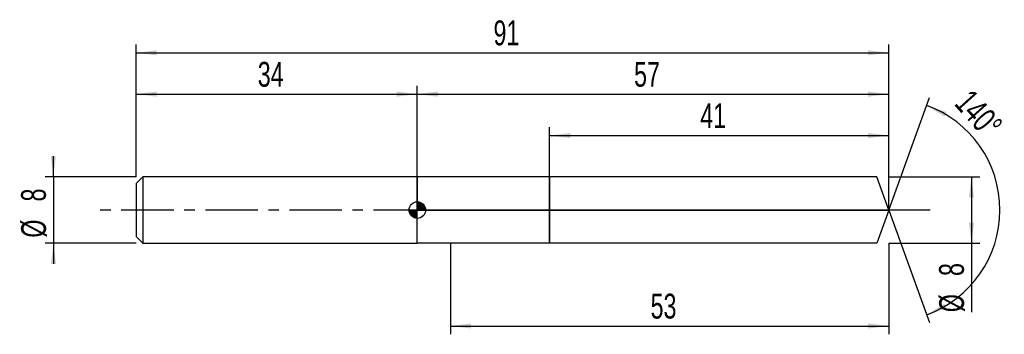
# Model space of a CAD drawing. Extents: x -14 to 105, y -15 to 23.
import ezdxf
from ezdxf.enums import TextEntityAlignment as Align

# ---------------------------------------------------------------- set-up
doc = ezdxf.new("R2010")
doc.units = 0
doc.linetypes.add('CENTER', pattern=[10.16, 6.35, -1.27, 1.27, -1.27])
doc.layers.get('0').update_dxf_attribs({"linetype": 'CONTINUOUS'})
for name, color, linetype in [('1', 4, 'CONTINUOUS'), ('2', 7, 'CONTINUOUS'), ('4', 2, 'CENTER'), ('CUT', 1, 'CONTINUOUS'), ('NOCUT', 7, 'CONTINUOUS'), ('SK1', 4, 'CONTINUOUS'), ('SK2', 7, 'CONTINUOUS'), ('SK4', 2, 'CENTER')]:
    doc.layers.add(name, color=color, linetype=linetype)
doc.dimstyles.new('SLDDIMSTYLE0', dxfattribs={"dimtxt": 3, "dimasz": 2.5, "dimexe": 0, "dimexo": 0.0625, "dimgap": 0.75, "dimtad": 1, "dimrnd": 1e-09, "dimzin": 12, "dimsah": 1, "dimcen": 0.09, "dimazin": 3, "dimtfac": 1, "dimtofl": 0, "dimtmove": 0, "dimatfit": 3})
doc.dimstyles.new('SLDDIMSTYLE1', dxfattribs={"dimtxt": 3, "dimasz": 2.5, "dimexe": 0, "dimexo": 0.0625, "dimgap": 0.75, "dimtad": 1, "dimzin": 12, "dimsah": 1, "dimcen": 0.09, "dimazin": 3, "dimtfac": 1, "dimtofl": 0, "dimtmove": 0, "dimatfit": 3})
doc.dimstyles.new('SLDDIMSTYLE2', dxfattribs={"dimtxt": 3, "dimasz": 2.5, "dimexe": 0, "dimexo": 0.0625, "dimgap": 0.75, "dimtad": 1, "dimrnd": 1e-09, "dimzin": 12, "dimsah": 1, "dimcen": 0.09, "dimazin": 3, "dimtfac": 1, "dimtmove": 0, "dimatfit": 3})

# ---------------------------------------------------------------- blocks, each defined once
blk = doc.blocks.new('_D')
at = {"layer": '2'}
for p, q in [((38, -4), (38, -15)), ((91, -4), (91, -15)), ((38, -14), (91, -14))]:
    blk.add_line(p, q, dxfattribs=at)
for points in [[(38, -14), (40.5, -14.31), (40.5, -13.69)], [(91, -14), (88.5, -13.69), (88.5, -14.31)]]:
    blk.add_solid(points, dxfattribs=at)
at = {"layer": '2', "width": 0.7}
blk.add_text('53', height=3, dxfattribs=at).set_placement((62.21, -14), align=Align.BOTTOM_LEFT)
blk = doc.blocks.new('_D_1')
at = {"layer": '2'}
for p, q in [((91, 4), (102, 4)), ((101, 4), (101, -4)), ((91, -4), (102, -4)), ((101, -4), (101, -12.33))]:
    blk.add_line(p, q, dxfattribs=at)
for points in [[(101, 4), (100.69, 1.5), (101.31, 1.5)], [(101, -4), (101.31, -1.5), (100.69, -1.5)]]:
    blk.add_solid(points, dxfattribs=at)
at = {"layer": '2', "width": 0.7}
for s, p in [('8', (100.99, -7.96)), ('%%c', (101, -12.33))]:
    blk.add_text(s, height=3, rotation=90, dxfattribs=at).set_placement(p, align=Align.BOTTOM_LEFT)
blk = doc.blocks.new('_D_2')
at = {"layer": '2'}
for p, q in [((50, 4), (50, 10)), ((91, 4), (91, 10)), ((50, 9), (91, 9))]:
    blk.add_line(p, q, dxfattribs=at)
for points in [[(50, 9), (52.5, 8.69), (52.5, 9.31)], [(91, 9), (88.5, 9.31), (88.5, 8.69)]]:
    blk.add_solid(points, dxfattribs=at)
at = {"layer": '2', "width": 0.7}
blk.add_text('41', height=3, dxfattribs=at).set_placement((68.21, 9), align=Align.BOTTOM_LEFT)
blk = doc.blocks.new('_D_3')
at = {"layer": '2'}
for q in [(95.94, 13.58), (95.94, -13.58)]:
    blk.add_line((91, 0), q, dxfattribs=at)
blk.add_arc((91, 0), 13.45, 289.9889, 70.0111, dxfattribs=at)
for points in [[(95.6, 12.64), (97.73, 11.3), (97.99, 11.86)], [(95.6, -12.64), (97.99, -11.86), (97.73, -11.3)]]:
    blk.add_solid(points, dxfattribs=at)
at = {"layer": '2', "width": 0.7}
blk.add_text('140°', height=3, rotation=-48.0128, dxfattribs=at).set_placement((98.15, 12.17), align=Align.BOTTOM_LEFT)
blk = doc.blocks.new('_D_4')
at = {"layer": 'SK2'}
for p, q in [((0, 4), (0, 20)), ((91, 4), (91, 20)), ((0, 19), (91, 19))]:
    blk.add_line(p, q, dxfattribs=at)
for points in [[(0, 19), (2.5, 18.69), (2.5, 19.31)], [(91, 19), (88.5, 19.31), (88.5, 18.69)]]:
    blk.add_solid(points, dxfattribs=at)
at = {"layer": 'SK2', "width": 0.7}
blk.add_text('91', height=3, dxfattribs=at).set_placement((43.21, 19), align=Align.BOTTOM_LEFT)
blk = doc.blocks.new('_D_5')
at = {"layer": 'SK2'}
for p, q in [((0, 4), (0, 15)), ((34, 4), (34, 15)), ((0, 14), (34, 14))]:
    blk.add_line(p, q, dxfattribs=at)
for points in [[(0, 14), (2.5, 13.69), (2.5, 14.31)], [(34, 14), (31.5, 14.31), (31.5, 13.69)]]:
    blk.add_solid(points, dxfattribs=at)
at = {"layer": 'SK2', "width": 0.7}
blk.add_text('34', height=3, dxfattribs=at).set_placement((14.71, 14), align=Align.BOTTOM_LEFT)
blk = doc.blocks.new('_D_6')
at = {"layer": 'SK2'}
for p, q in [((34, 0), (34, 15)), ((91, 0), (91, 15)), ((34, 14), (91, 14))]:
    blk.add_line(p, q, dxfattribs=at)
for points in [[(34, 14), (36.5, 13.69), (36.5, 14.31)], [(91, 14), (88.5, 14.31), (88.5, 13.69)]]:
    blk.add_solid(points, dxfattribs=at)
at = {"layer": 'SK2', "width": 0.7}
blk.add_text('57', height=3, dxfattribs=at).set_placement((60.21, 14), align=Align.BOTTOM_LEFT)
blk = doc.blocks.new('_D_7')
at = {"layer": 'SK2'}
for p, q in [((-10, 4), (-10, 6.5)), ((0, 4), (-11, 4)), ((-10, 4), (-10, -4)), ((0, -4), (-11, -4)), ((-10, -4), (-10, -6.5))]:
    blk.add_line(p, q, dxfattribs=at)
for points in [[(-10, 4), (-9.69, 6.5), (-10.31, 6.5)], [(-10, -4), (-10.31, -6.5), (-9.69, -6.5)]]:
    blk.add_solid(points, dxfattribs=at)
at = {"layer": 'SK2', "width": 0.7}
for s, p in [('8', (-10.01, 1.04)), ('%%c', (-10, -3.33))]:
    blk.add_text(s, height=3, rotation=90, dxfattribs=at).set_placement(p, align=Align.BOTTOM_LEFT)
blk = doc.blocks.new('*U10')
at = {"color": 0, "linetype": 'CONTINUOUS'}
for points in [[(0, 0), (0, 1), (0.2, 0)], [(0.2, 0), (0, 1), (0.2, 0.98)], [(0.2, 0), (0.2, 0.98), (0.38, 0)], [(0.38, 0), (0.2, 0.98), (0.38, 0.92)], [(0.38, 0), (0.38, 0.92), (0.56, 0)], [(0.56, 0), (0.38, 0.92), (0.56, 0.83)], [(0.56, 0), (0.56, 0.83), (0.71, 0)], [(0.71, 0), (0.56, 0.83), (0.71, 0.71)], [(0.71, 0), (0.71, 0.71), (0.83, 0)], [(0.83, 0), (0.71, 0.71), (0.83, 0.56)], [(0.83, 0), (0.83, 0.56), (0.92, 0)], [(0.92, 0), (0.83, 0.56), (0.92, 0.38)], [(0.92, 0), (0.92, 0.38), (0.98, 0)], [(0.98, 0), (0.92, 0.38), (0.98, 0.2)], [(0.98, 0), (0.98, 0.2), (1, 0)]]:
    blk.add_solid(points, dxfattribs=at)
blk = doc.blocks.new('*U11')
at = {"color": 0, "linetype": 'CONTINUOUS'}
for points in [[(-0.98, -0.17), (-1, 0), (-0.98, 0)], [(-0.98, -0.17), (-0.98, 0), (-0.94, -0.34)], [(-0.94, -0.34), (-0.98, 0), (-0.94, 0)], [(-0.94, -0.34), (-0.94, 0), (-0.87, -0.5)], [(-0.87, -0.5), (-0.94, 0), (-0.87, 0)], [(-0.87, -0.5), (-0.87, 0), (-0.77, -0.64)], [(-0.77, -0.64), (-0.87, 0), (-0.77, 0)], [(-0.77, -0.64), (-0.77, 0), (-0.64, -0.77)], [(-0.64, -0.77), (-0.77, 0), (-0.64, 0)], [(-0.64, -0.77), (-0.64, 0), (-0.5, -0.87)], [(-0.5, -0.87), (-0.64, 0), (-0.5, 0)], [(-0.5, -0.87), (-0.5, 0), (-0.34, -0.94)], [(-0.34, -0.94), (-0.5, 0), (-0.34, 0)], [(-0.34, -0.94), (-0.34, 0), (-0.17, -0.98)], [(-0.17, -0.98), (-0.34, 0), (-0.17, 0)], [(-0.17, -0.98), (-0.17, 0), (0, -1)], [(0, -1), (-0.17, 0), (0, 0)]]:
    blk.add_solid(points, dxfattribs=at)
blk = doc.blocks.new('SW_DOWELSYMBOL_0')
at = {"layer": 'SK1', "color": 0}
blk.add_circle((0, 0), 1, dxfattribs=at)
at = {"color": 0, "linetype": 'CONTINUOUS'}
for name in ['*U11', '*U10']:
    blk.add_blockref(name, (0, 0), dxfattribs=at)

msp = doc.modelspace()

# ---------------------------------------------------------------- linework, layer by layer
at = {"layer": '1'}
for p, q in [((38, 4), (34, 4)), ((34, 4), (34, 0)), ((50, 4), (38, 4)), ((89.545, 4), (50, 4)), ((50, 4), (50, 0)), ((50, 0), (50, 4)), ((91, 0), (89.545, 4)), ((34, -4), (34, 0)), ((50, -4), (50, 0)), ((50, 0), (50, -4)), ((91, 0), (89.545, -4)), ((38, -4), (34, -4)), ((50, -4), (38, -4)), ((89.545, -4), (50, -4))]:
    msp.add_line(p, q, dxfattribs=at)
at = {"layer": '4'}
msp.add_line((91, 0), (34, 0), dxfattribs=at)
at = {"layer": 'CUT'}
for p, q in [((89.545, 4), (50, 4)), ((50, 4), (50, 0)), ((91, 0), (89.545, 4)), ((50, 0), (91, 0))]:
    msp.add_line(p, q, dxfattribs=at)
at = {"layer": 'NOCUT'}
for p, q in [((38, 4), (34, 4)), ((34, 4), (34, 0)), ((50, 4), (38, 4)), ((50, 0), (50, 4)), ((34, 0), (50, 0))]:
    msp.add_line(p, q, dxfattribs=at)
at = {"layer": 'SK1'}
for p, q in [((0.8, 4), (0, 3.2)), ((34, 4), (0.8, 4)), ((0.8, 4), (0.8, -4)), ((0, 3.2), (0, 0)), ((0, 0), (0, -3.2)), ((0, -3.2), (0.8, -4)), ((0.8, -4), (34, -4))]:
    msp.add_line(p, q, dxfattribs=at)
msp.add_circle((34, 0), 1, dxfattribs=at)
at = {"layer": 'SK4'}
msp.add_line((96, 0), (-5, 0), dxfattribs=at)

# ---------------------------------------------------------------- block references
at = {"layer": 'SK1'}
msp.add_blockref('SW_DOWELSYMBOL_0', (34, 0), dxfattribs=at)

# ---------------------------------------------------------------- texts
at = {"layer": 'SK2', "width": 0.7}
msp.add_text('AP1', height=0.05, dxfattribs=at).set_placement((34, -0.018), align=Align.BOTTOM_LEFT)

# ---------------------------------------------------------------- dimensions: what is measured, and where the dimension line sits
at = {"layer": '2'}
dim = msp.add_angular_dim_2l(base=(104.454, 0), line1=((91, 0), (89.545, 4)), line2=((89.545, -4), (91, 0)), dimstyle='SLDDIMSTYLE1', dxfattribs=at)
dim.commit()
dim.dimension.update_dxf_attribs({"geometry": '_D_3', "text_midpoint": (101, 9), "dimtype": 162})
for base, p1, p2, picture, middle in [((91, 9), (50, 4), (91, 4), '_D_2', (70.5, 9)), ((91, -14), (38, -4), (91, -4), '_D', (64.5, -14))]:
    dim = msp.add_linear_dim(base=base, p1=p1, p2=p2, dimstyle='SLDDIMSTYLE0', dxfattribs=at)
    dim.commit()
    dim.dimension.update_dxf_attribs({"geometry": picture, "text_midpoint": middle, "dimtype": 160})
dim = msp.add_linear_dim(base=(101, -4), p1=(91, 4), p2=(91, -4), angle=90, text='%%c<>', dimstyle='SLDDIMSTYLE0', dxfattribs=at)
dim.commit()
dim.dimension.update_dxf_attribs({"geometry": '_D_1', "text_midpoint": (101, -9), "dimtype": 160})
at = {"layer": 'SK2'}
for base, p1, p2, picture, middle in [((91, 19), (0, 4), (91, 4), '_D_4', (45.5, 19)), ((34, 14), (0, 4), (34, 4), '_D_5', (17, 14)), ((91, 14), (34, 0), (91, 0), '_D_6', (62.5, 14))]:
    dim = msp.add_linear_dim(base=base, p1=p1, p2=p2, dimstyle='SLDDIMSTYLE0', dxfattribs=at)
    dim.commit()
    dim.dimension.update_dxf_attribs({"geometry": picture, "text_midpoint": middle, "dimtype": 160})
dim = msp.add_linear_dim(base=(-10, -4), p1=(0, 4), p2=(0, -4), angle=90, text='%%c<>', dimstyle='SLDDIMSTYLE2', dxfattribs=at)
dim.commit()
dim.dimension.update_dxf_attribs({"geometry": '_D_7', "text_midpoint": (-10, 0), "dimtype": 160})

doc.saveas('drawing.dxf')
